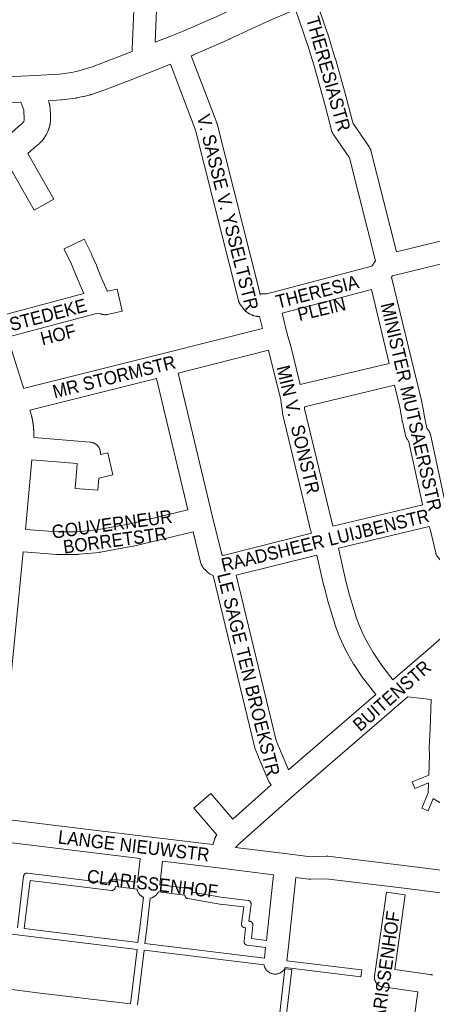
# Model space of a CAD drawing. Header units: metres. Extents: x 123819 to 142731, y 393440 to 405763.
# Tile 193 of 256: x 133737 to 133976, y 397077 to 397646. Entities that reach past the tile are written whole.
import ezdxf
from ezdxf.enums import TextEntityAlignment as Align

# ---------------------------------------------------------------- set-up
doc = ezdxf.new("R2010")
doc.units = ezdxf.units.M
doc.header["$MEASUREMENT"] = 0
for name, color, linetype, lineweight in [('gs-anno-wegen algemeen tekst', 7, 'Continuous', 0), ('gs-knt-aanvullende hoofdweg', 7, 'Continuous', 0), ('gs-knt-paden', 7, 'Continuous', 0), ('gs-knt-wegen algemeen', 7, 'Continuous', 0)]:
    doc.layers.add(name, color=color, linetype=linetype, lineweight=lineweight)
doc.styles.add('Style-Arial', font='arial.ttf')

msp = doc.modelspace()

# ---------------------------------------------------------------- linework, layer by layer
at = {"layer": 'gs-anno-wegen algemeen tekst', "color": 7, "linetype": 'Continuous', "flags": 128}
msp.add_lwpolyline([(133963.88, 397060.32), (133967.19, 397083.87), (133946.88, 397086.73), (133946.61, 397086.78), (133946.35, 397086.83), (133946.09, 397086.9), (133945.83, 397086.99), (133945.58, 397087.08), (133945.33, 397087.19), (133945.09, 397087.31), (133944.85, 397087.44), (133944.62, 397087.59), (133944.4, 397087.74), (133944.18, 397087.9), (133943.98, 397088.08), (133943.78, 397088.26), (133943.59, 397088.46), (133943.41, 397088.66), (133943.25, 397088.87), (133943.09, 397089.09), (133942.94, 397089.32), (133942.81, 397089.56), (133942.68, 397089.8), (133942.57, 397090.04), (133942.47, 397090.29), (133942.39, 397090.55), (133942.31, 397090.81), (133942.25, 397091.07), (133942.2, 397091.34), (133942.17, 397091.61), (133942.15, 397091.88), (133942.14, 397092.15), (133942.14, 397092.42), (133942.16, 397092.69), (133942.19, 397092.96), (133949.04, 397141.58, -0.369791), (133949.05, 397141.59), (133959.94, 397140.06, -0.369789), (133959.95, 397140.05), (133953.87, 397096.88), (133974.18, 397094.02), (133974.44, 397093.98), (133974.7, 397093.92), (133974.95, 397093.85), (133975.2, 397093.77), (133975.45, 397093.68), (133975.69, 397093.58)], format="xyb", dxfattribs=at)
at = {"layer": 'gs-knt-aanvullende hoofdweg', "color": 7, "linetype": 'Continuous', "flags": 128}
for points in [[(133824.74, 397636.35), (133831.59, 397639.09), (133852.25, 397648.14), (133868.85, 397655.95)], [(133896.41, 397651.54), (133880.99, 397645.06), (133858.55, 397634.51), (133858.37, 397634.42), (133837.51, 397625.28), (133837.28, 397625.18), (133836.24, 397624.77)], [(133815.25, 397632.57), (133824.74, 397636.35), (133824.74, 397636.35), (133824.74, 397636.35)], [(133815.25, 397632.57), (133824.74, 397636.35), (133824.74, 397636.35), (133824.74, 397636.35)], [(133668.28, 397612.54), (133673.45, 397612.36), (133699.28, 397612.01), (133712.14, 397612.13), (133725.02, 397612.45), (133742.19, 397613.19), (133759.84, 397614.25), (133767.13, 397615.19), (133770.53, 397615.9), (133773.93, 397616.78), (133779.55, 397618.65), (133794.5, 397624.33), (133801.99, 397627.29)], [(133824.14, 397619.94), (133811.04, 397614.72), (133811.04, 397614.72), (133811.04, 397614.72)], [(133824.14, 397619.94), (133811.04, 397614.72), (133811.04, 397614.72), (133811.04, 397614.72)], [(133811.04, 397614.72), (133811.03, 397614.72), (133799.98, 397610.34), (133799.88, 397610.3), (133784.73, 397604.55), (133784.43, 397604.45), (133778.44, 397602.45), (133778.2, 397602.38), (133777.96, 397602.31), (133774.14, 397601.32), (133773.96, 397601.27), (133773.77, 397601.23), (133769.9, 397600.43), (133769.62, 397600.37), (133769.34, 397600.33), (133761.51, 397599.32), (133761.25, 397599.29), (133760.99, 397599.27), (133753.63, 397598.83), (133754.15, 397597.14), (133754.17, 397597.07), (133754.19, 397597.02), (133754.19, 397597.02), (133754.21, 397596.94), (133754.24, 397596.82), (133754.27, 397596.72), (133754.29, 397596.65), (133754.29, 397596.62), (133754.3, 397596.58), (133754.32, 397596.49), (133754.35, 397596.36), (133754.36, 397596.27), (133754.37, 397596.22), (133754.37, 397596.22), (133754.39, 397596.15), (133754.43, 397595.89), (133754.43, 397595.85), (133754.44, 397595.82), (133754.68, 397593.85), (133754.71, 397593.51), (133754.71, 397593.42), (133754.72, 397593.36), (133754.82, 397591.59), (133754.83, 397591.28), (133754.87, 397588.75), (133754.87, 397588.62), (133754.87, 397588.5), (133754.87, 397588.39), (133754.87, 397588.35), (133754.86, 397588.26), (133754.84, 397587.58), (133754.82, 397587.22), (133754.78, 397586.86), (133754.76, 397586.65), (133754.68, 397585.97), (133754.67, 397585.91), (133754.66, 397585.85), (133754.65, 397585.73), (133754.63, 397585.62), (133754.62, 397585.56), (133754.61, 397585.5), (133754.59, 397585.38), (133754.57, 397585.26), (133754.56, 397585.21), (133754.55, 397585.16), (133754.5, 397584.94), (133754.09, 397583.25), (133754.02, 397583), (133753.92, 397582.69), (133753.53, 397581.61), (133753.21, 397580.87), (133753.19, 397580.81), (133753.16, 397580.75), (133752.85, 397580.04), (133752.69, 397579.71), (133752.52, 397579.38), (133752.33, 397579.07), (133751.99, 397578.5), (133751.02, 397577.06), (133749.92, 397575.72), (133748.94, 397574.69), (133748.89, 397574.65), (133748.8, 397574.56), (133748.75, 397574.51), (133748.71, 397574.47), (133748.68, 397574.44), (133748.62, 397574.38), (133747.24, 397573.1), (133746.97, 397572.86), (133746.96, 397572.86), (133741.7, 397568.42)], [(133726.6, 397575.28), (133727.87, 397576.41), (133736.05, 397583.69), (133736.31, 397583.91), (133736.58, 397584.12), (133738.33, 397585.41), (133739.26, 397586.55), (133739.33, 397586.68), (133739.66, 397587.75), (133739.51, 397593.34), (133737.62, 397597.96), (133725.59, 397597.45), (133725.46, 397597.44), (133720, 397597.3)]]:
    msp.add_lwpolyline(points, dxfattribs=at)
at = {"layer": 'gs-knt-paden', "color": 7, "linetype": 'Continuous', "flags": 128}
for points in [[(134016.29, 397170.77), (134006.51, 397176.8), (133976.06, 397195.57), (133973.24, 397188.56, -0.32726), (133973.23, 397188.56), (133969.52, 397190.05, -0.327258), (133969.51, 397190.06), (133973.09, 397198.96), (133973.31, 397204.64), (133965.48, 397201.49, -0.32762), (133965.46, 397201.5), (133963.97, 397205.21, -0.327623), (133963.97, 397205.22), (133973.47, 397209.05), (133973.89, 397220.93), (133973.74, 397224.99), (133973.74, 397225.09), (133973.74, 397225.18), (133974.39, 397235.93), (133974.96, 397252.84), (133961.5, 397254.48)], [(133891.37, 397101.9), (133934.71, 397096.61), (133934.72, 397096.61, -0.399551), (133934.73, 397096.6), (133934.72, 397096.59), (133934.24, 397092.62, -0.281765), (133934.23, 397092.62)], [(133886.74, 397066.81), (133890.31, 397097.21, -0.368575), (133890.32, 397097.22), (133894.29, 397096.75), (133894.29, 397096.75, -0.399524), (133894.3, 397096.74), (133894.3, 397096.74), (133890.73, 397066.35)]]:
    msp.add_lwpolyline(points, format="xyb", dxfattribs=at)
for points in [[(133735.67, 397120.98), (133739.31, 397150.77), (133739.33, 397150.87), (133739.34, 397150.96), (133739.37, 397151.05), (133739.39, 397151.15), (133739.43, 397151.24), (133739.46, 397151.32), (133739.5, 397151.41), (133739.55, 397151.5), (133739.59, 397151.58), (133739.65, 397151.66), (133739.7, 397151.74), (133739.76, 397151.81), (133739.82, 397151.88), (133739.89, 397151.95), (133739.96, 397152.02), (133740.03, 397152.08), (133740.11, 397152.14), (133740.19, 397152.2), (133740.27, 397152.25), (133740.35, 397152.29), (133740.43, 397152.34), (133740.52, 397152.38), (133740.61, 397152.41), (133740.7, 397152.44), (133740.79, 397152.47), (133740.89, 397152.49), (133740.98, 397152.51), (133741.07, 397152.52), (133741.17, 397152.53), (133741.26, 397152.54), (133741.36, 397152.54), (133741.46, 397152.53), (133741.55, 397152.52), (133741.55, 397152.52), (133741.56, 397152.52)], [(133741.56, 397152.52), (133788.53, 397146.77), (133788.59, 397147.24), (133788.61, 397147.33), (133788.62, 397147.43), (133788.65, 397147.52), (133788.67, 397147.61), (133788.71, 397147.7), (133788.74, 397147.79), (133788.78, 397147.88), (133788.83, 397147.96), (133788.87, 397148.04), (133788.93, 397148.13), (133788.98, 397148.2), (133789.04, 397148.28), (133789.1, 397148.35), (133789.17, 397148.42), (133789.24, 397148.49), (133789.31, 397148.55), (133789.39, 397148.61), (133789.47, 397148.66), (133789.55, 397148.71), (133789.63, 397148.76), (133789.71, 397148.8), (133789.8, 397148.84), (133789.89, 397148.88), (133789.98, 397148.91), (133790.07, 397148.94), (133790.17, 397148.96), (133790.26, 397148.98), (133790.35, 397148.99), (133790.45, 397149), (133790.54, 397149), (133790.64, 397149), (133790.74, 397149), (133790.83, 397148.99), (133805.05, 397147.25)], [(133804.89, 397143.22), (133792.34, 397144.75), (133792.28, 397144.29), (133792.27, 397144.2), (133792.25, 397144.1), (133792.23, 397144.01), (133792.2, 397143.92), (133792.17, 397143.83), (133792.13, 397143.74), (133792.09, 397143.65), (133792.05, 397143.57), (133792, 397143.48), (133791.95, 397143.4), (133791.89, 397143.32), (133791.83, 397143.25), (133791.77, 397143.18), (133791.7, 397143.11), (133791.63, 397143.04), (133791.56, 397142.98), (133791.49, 397142.92), (133791.41, 397142.87), (133791.33, 397142.81), (133791.24, 397142.77), (133791.16, 397142.72), (133791.07, 397142.68), (133790.98, 397142.65), (133790.89, 397142.62), (133790.8, 397142.59), (133790.71, 397142.57), (133790.61, 397142.55), (133790.52, 397142.54), (133790.42, 397142.53), (133790.33, 397142.52), (133790.23, 397142.52), (133790.14, 397142.53), (133790.04, 397142.54), (133743.06, 397148.29), (133739.66, 397120.49), (133805.39, 397112.41), (133806.44, 397120.98), (133808.55, 397138.55)], [(133817.98, 397145.67), (133835.02, 397143.58), (133835.12, 397143.57), (133835.22, 397143.55), (133835.31, 397143.52), (133835.41, 397143.49), (133835.5, 397143.46), (133835.59, 397143.42), (133835.68, 397143.38), (133835.77, 397143.33), (133835.85, 397143.28), (133835.94, 397143.23), (133836.02, 397143.17), (133836.09, 397143.11), (133836.16, 397143.04), (133836.23, 397142.97), (133836.3, 397142.9), (133836.36, 397142.82), (133836.42, 397142.74), (133836.48, 397142.66), (133836.53, 397142.58), (133836.57, 397142.49), (133836.62, 397142.4), (133836.65, 397142.31), (133836.69, 397142.22), (133836.72, 397142.12), (133836.74, 397142.03), (133836.76, 397141.93), (133836.77, 397141.83), (133836.78, 397141.73), (133836.79, 397141.64), (133836.79, 397141.54), (133836.78, 397141.44), (133853.38, 397138.65), (133869.05, 397136.73), (133869.14, 397136.72), (133869.24, 397136.7), (133869.33, 397136.67), (133869.42, 397136.65), (133869.51, 397136.62), (133869.6, 397136.58), (133869.69, 397136.54), (133869.78, 397136.49), (133869.86, 397136.45), (133869.94, 397136.39), (133870.02, 397136.34), (133870.09, 397136.28), (133870.17, 397136.21), (133870.23, 397136.15), (133870.3, 397136.07), (133870.36, 397136), (133870.42, 397135.93), (133870.48, 397135.85), (133870.53, 397135.76), (133870.58, 397135.68), (133870.62, 397135.59), (133870.66, 397135.51), (133870.69, 397135.42), (133870.72, 397135.33), (133870.75, 397135.23), (133870.77, 397135.14), (133870.79, 397135.04), (133870.8, 397134.95), (133870.81, 397134.85), (133870.81, 397134.76), (133870.81, 397134.66), (133870.8, 397134.56), (133870.79, 397134.47), (133869.49, 397124.76), (133870.02, 397124.7), (133870.12, 397124.68), (133870.22, 397124.66), (133870.31, 397124.64), (133870.4, 397124.61), (133870.5, 397124.58), (133870.59, 397124.54), (133870.68, 397124.5), (133870.76, 397124.45), (133870.85, 397124.4), (133870.93, 397124.35), (133871.01, 397124.29), (133871.08, 397124.23), (133871.15, 397124.17), (133871.22, 397124.1), (133871.29, 397124.03), (133871.35, 397123.95), (133871.41, 397123.87), (133871.47, 397123.79), (133871.52, 397123.71), (133871.56, 397123.62), (133871.61, 397123.54), (133871.65, 397123.45), (133871.68, 397123.36), (133871.71, 397123.26), (133871.73, 397123.17), (133871.76, 397123.07), (133871.77, 397122.98), (133871.78, 397122.88), (133871.79, 397122.78), (133871.79, 397122.68), (133871.79, 397122.59), (133871.78, 397122.49), (133870.95, 397114.66), (133879.63, 397113.6)], [(133812.54, 397138.08), (133810.44, 397120.5), (133809.38, 397111.92), (133878.45, 397103.48)], [(133879.17, 397109.61), (133868.5, 397110.91), (133868.41, 397110.93), (133868.31, 397110.94), (133868.22, 397110.97), (133868.12, 397111), (133868.03, 397111.03), (133867.94, 397111.07), (133867.85, 397111.11), (133867.77, 397111.15), (133867.68, 397111.2), (133867.6, 397111.26), (133867.52, 397111.31), (133867.45, 397111.38), (133867.37, 397111.44), (133867.3, 397111.51), (133867.24, 397111.58), (133867.18, 397111.66), (133867.12, 397111.73), (133867.06, 397111.81), (133867.01, 397111.9), (133866.96, 397111.98), (133866.92, 397112.07), (133866.88, 397112.16), (133866.85, 397112.25), (133866.82, 397112.34), (133866.79, 397112.44), (133866.77, 397112.53), (133866.76, 397112.63), (133866.75, 397112.73), (133866.74, 397112.83), (133866.74, 397112.92), (133866.74, 397113.02), (133866.75, 397113.12), (133867.57, 397120.95), (133866.98, 397121.02), (133866.89, 397121.03), (133866.79, 397121.05), (133866.7, 397121.07), (133866.6, 397121.1), (133866.51, 397121.13), (133866.42, 397121.17), (133866.34, 397121.21), (133866.25, 397121.25), (133866.17, 397121.3), (133866.09, 397121.36), (133866.01, 397121.41), (133865.93, 397121.47), (133865.86, 397121.54), (133865.79, 397121.6), (133865.73, 397121.67), (133865.66, 397121.75), (133865.61, 397121.82), (133865.55, 397121.9), (133865.5, 397121.98), (133865.45, 397122.07), (133865.41, 397122.15), (133865.37, 397122.24), (133865.33, 397122.33), (133865.3, 397122.42), (133865.28, 397122.52), (133865.26, 397122.61), (133865.24, 397122.7), (133865.23, 397122.8), (133865.22, 397122.9), (133865.22, 397122.99), (133865.22, 397123.09), (133865.22, 397123.19), (133865.23, 397123.28), (133866.54, 397132.99), (133852.84, 397134.66), (133852.75, 397134.68), (133834.23, 397137.8), (133834.13, 397137.81), (133834.04, 397137.84), (133833.95, 397137.86), (133833.86, 397137.9), (133833.77, 397137.93), (133833.68, 397137.97), (133833.59, 397138.01), (133833.51, 397138.06), (133833.43, 397138.11), (133833.35, 397138.17), (133833.28, 397138.23), (133833.21, 397138.29), (133833.14, 397138.36), (133833.07, 397138.43), (133833.01, 397138.5), (133832.95, 397138.58), (133832.89, 397138.65), (133832.84, 397138.73), (133832.79, 397138.82), (133832.75, 397138.9), (133832.71, 397138.99), (133832.67, 397139.08), (133832.64, 397139.17), (133832.62, 397139.26), (133832.59, 397139.35), (133832.58, 397139.45), (133832.56, 397139.54), (133832.55, 397139.64), (133832.55, 397139.74), (133832.55, 397139.83), (133817.18, 397141.71)], [(133801.04, 397076.97), (133804.9, 397108.42), (133737.17, 397116.74), (133721.01, 397118.73)], [(133878.29, 397099.45), (133808.89, 397107.93), (133805.03, 397076.48)], [(133934.23, 397092.62), (133934.23, 397092.62), (133890.58, 397097.95)]]:
    msp.add_lwpolyline(points, dxfattribs=at)
at = {"layer": 'gs-knt-wegen algemeen', "color": 7, "linetype": 'Continuous', "flags": 128}
for points in [[(133820.45, 397746.37), (133819.95, 397742.26), (133817.63, 397688.19), (133815.25, 397632.57)], [(133908.59, 397656.15), (133915.89, 397634.88), (133915.96, 397634.68), (133919.47, 397623.26), (133919.51, 397623.11), (133926.15, 397599.45), (133926.19, 397599.29), (133929.19, 397587.52), (133929.72, 397585.75), (133939.08, 397572.18), (133939.24, 397571.94), (133939.39, 397571.69), (133939.53, 397571.43), (133939.65, 397571.17), (133939.76, 397570.91), (133939.87, 397570.63), (133939.96, 397570.36), (133940.03, 397570.08), (133954.79, 397511.57)], [(133942.68, 397506.32), (133927.7, 397565.76), (133918.42, 397579.21), (133918.26, 397579.45), (133918.11, 397579.7), (133917.97, 397579.96), (133917.85, 397580.22), (133917.73, 397580.49), (133917.63, 397580.76), (133917.54, 397581.04), (133916.68, 397583.91), (133916.61, 397584.17), (133913.6, 397596), (133907, 397619.52), (133903.55, 397630.75), (133896.41, 397651.54)], [(133836.24, 397624.77), (133850.94, 397586.13), (133851.02, 397585.9), (133851.1, 397585.65), (133851.16, 397585.41), (133875.79, 397487.76), (133876.09, 397486.54)], [(133863.48, 397483.3), (133838.63, 397581.86), (133824.14, 397619.94)], [(133954.79, 397511.57), (134013.26, 397525.84), (134013.51, 397525.9), (134014.72, 397526.15)], [(134016.23, 397513.17), (133952.51, 397497.61), (133952.03, 397496.89)], [(133940.63, 397503.28), (133942.68, 397506.32)], [(133952.03, 397496.89), (133964.79, 397443.78)], [(133888.68, 397476.13), (133891.6, 397464.16), (133893.43, 397458.19), (133893.49, 397458.01), (133893.53, 397457.83), (133899.14, 397434.84), (133950.61, 397447.08), (133940.36, 397489.74), (133888.68, 397476.13)], [(133863.49, 397483.29), (133863.48, 397483.3), (133863.48, 397483.3)], [(133863.49, 397483.29), (133863.48, 397483.3), (133863.48, 397483.3)], [(133877.46, 397467.17), (133875.74, 397474.22), (133874.96, 397474.21), (133874.65, 397474.22), (133874.35, 397474.24), (133874.04, 397474.27), (133873.74, 397474.31), (133873.44, 397474.38), (133872.38, 397474.62), (133872.13, 397474.68), (133871.88, 397474.75), (133871.63, 397474.83), (133871.39, 397474.93), (133871.15, 397475.03), (133870.16, 397475.47), (133869.93, 397475.59), (133869.69, 397475.71), (133869.46, 397475.84), (133869.24, 397475.98), (133869.02, 397476.13), (133868.13, 397476.78), (133867.9, 397476.95), (133867.69, 397477.12), (133867.49, 397477.31), (133867.29, 397477.5), (133867.1, 397477.7), (133866.92, 397477.91), (133866.75, 397478.13), (133864.6, 397480.96), (133864.5, 397481.11), (133864.4, 397481.24), (133864.32, 397481.38), (133864.23, 397481.51), (133864.15, 397481.65), (133864.07, 397481.79), (133864, 397481.93), (133863.93, 397482.07), (133863.86, 397482.22), (133863.8, 397482.37), (133863.74, 397482.51), (133863.68, 397482.66), (133863.63, 397482.81), (133863.58, 397482.97), (133863.53, 397483.12), (133863.49, 397483.27), (133863.49, 397483.29)], [(133729.89, 397462.16), (133739.08, 397433.58), (133739.14, 397433.38), (133739.37, 397432.57)], [(133739.37, 397432.57), (133740.37, 397432.84), (133740.49, 397432.87), (133819.27, 397452.54), (133877.46, 397467.17)], [(133880.91, 397454.61), (133828.68, 397441.48)], [(133887.89, 397426.15), (133880.93, 397454.56), (133880.91, 397454.61)], [(133828.68, 397441.48), (133848.37, 397359.14), (133853.87, 397336.53), (133854.67, 397336.13)], [(133964.79, 397443.78), (133964.8, 397443.78), (133964.8, 397443.78)], [(133964.79, 397443.78), (133964.8, 397443.78), (133964.8, 397443.78)], [(133964.8, 397443.78), (133969.44, 397424.78), (133969.51, 397424.48), (133970.43, 397419.75), (133970.47, 397419.5), (133970.98, 397416.17), (133972.46, 397409.59), (133973.37, 397408.34), (133973.54, 397408.1), (133973.7, 397407.84), (133973.85, 397407.58), (133973.99, 397407.31), (133974.11, 397407.03), (133974.22, 397406.75), (133974.32, 397406.47), (133974.4, 397406.18), (133974.48, 397405.89), (133982.64, 397368.39)], [(133816.05, 397438.32), (133743.7, 397420.25), (133742.94, 397420.04)], [(133834.19, 397362.43), (133816.05, 397438.32)], [(133953.68, 397434.43), (133901.58, 397422.04)], [(133970, 397365.25), (133969.97, 397365.42), (133962.05, 397401.77), (133961.15, 397403), (133960.98, 397403.24), (133960.82, 397403.49), (133960.67, 397403.75), (133960.54, 397404.02), (133960.41, 397404.29), (133960.3, 397404.56), (133960.21, 397404.85), (133960.12, 397405.13), (133960.05, 397405.42), (133958.23, 397413.54), (133958.18, 397413.76), (133958.15, 397413.98), (133957.62, 397417.39), (133956.76, 397421.84), (133953.68, 397434.43)], [(133887.9, 397426.14), (133887.89, 397426.15), (133887.89, 397426.15)], [(133887.9, 397426.14), (133887.89, 397426.15), (133887.89, 397426.15)], [(133905.74, 397348.86), (133904.61, 397352.86), (133904.55, 397353.11), (133889.01, 397418.03), (133888.96, 397418.25), (133888.92, 397418.46), (133888.89, 397418.68), (133887.94, 397425.8), (133887.9, 397426.14)], [(133901.58, 397422.04), (133901.75, 397420.74), (133917.18, 397356.26), (133918.12, 397352.92)], [(133740.36, 397351.13), (133759.16, 397349.68), (133770.52, 397349.74), (133781.6, 397350.8), (133799.96, 397354.2), (133834.19, 397362.43)], [(133918.12, 397352.92), (133970, 397365.25)], [(133837.25, 397349.77), (133802.83, 397341.5), (133802.67, 397341.46), (133802.5, 397341.43), (133783.69, 397337.95), (133783.41, 397337.9), (133783.13, 397337.87), (133771.47, 397336.75), (133771.17, 397336.73), (133770.88, 397336.72), (133758.96, 397336.66), (133758.69, 397336.66), (133758.43, 397336.67), (133739.12, 397338.16)], [(133882.45, 397203.46), (133881.63, 397204.59), (133881.47, 397204.83), (133881.31, 397205.08), (133881.17, 397205.34), (133881.03, 397205.6), (133880.91, 397205.87), (133875.12, 397219.53), (133875.05, 397219.69), (133873.05, 397224.77), (133872.95, 397225.04), (133872.86, 397225.33), (133872.78, 397225.62), (133848.87, 397324.47), (133847.01, 397325.41), (133846.74, 397325.55), (133846.48, 397325.7), (133846.23, 397325.87), (133845.98, 397326.04), (133845.75, 397326.23), (133845.52, 397326.43), (133845.31, 397326.64), (133843.77, 397328.18), (133843.56, 397328.4), (133843.37, 397328.62), (133843.18, 397328.86), (133843.01, 397329.1), (133842.85, 397329.35), (133842.7, 397329.61), (133842.16, 397330.56), (133842.03, 397330.82), (133841.9, 397331.09), (133841.79, 397331.35), (133841.69, 397331.63), (133841.6, 397331.91), (133841.53, 397332.19), (133837.25, 397349.77)], [(133854.67, 397336.13), (133905.74, 397348.86)], [(133973.75, 397352.76), (133921.32, 397340.3)], [(134002.86, 397307.45), (133978.92, 397334.9), (133978.72, 397335.14), (133978.53, 397335.39), (133978.36, 397335.65), (133978.2, 397335.92), (133978.04, 397336.2), (133977.91, 397336.48), (133977.78, 397336.77), (133977.68, 397337.06), (133977.58, 397337.36), (133977.5, 397337.66), (133974.24, 397351.24), (133973.75, 397352.76)], [(133739.12, 397338.16), (133725.46, 397201.71), (133725.44, 397201.61), (133723.45, 397184.41)], [(133921.32, 397340.3), (133925.58, 397321.3), (133927.73, 397313.21), (133931.71, 397299.92), (133933.25, 397295.84), (133935, 397291.74), (133936.89, 397287.77), (133941.27, 397279.94), (133946.28, 397272.53), (133952.82, 397264.19)], [(133908.89, 397336.22), (133862.24, 397324.6)], [(133942.96, 397255.67), (133935.89, 397264.67), (133935.75, 397264.86), (133935.62, 397265.04), (133930.32, 397272.88), (133930.17, 397273.11), (133930.03, 397273.35), (133925.42, 397281.61), (133925.33, 397281.79), (133925.23, 397281.98), (133923.19, 397286.25), (133923.08, 397286.5), (133921.22, 397290.86), (133921.12, 397291.11), (133919.45, 397295.54), (133919.37, 397295.76), (133919.3, 397295.97), (133915.23, 397309.58), (133915.18, 397309.77), (133912.97, 397318.08), (133912.91, 397318.32), (133908.89, 397336.22)], [(133862.24, 397324.6), (133885.33, 397229.11), (133887.13, 397224.53), (133892.39, 397212.14)], [(133952.82, 397264.19), (133973.13, 397281.77), (133988.86, 397295.4), (134002.86, 397307.45)], [(133961.5, 397254.48), (133956.17, 397249.86), (133895.47, 397197.61), (133864.14, 397169.72), (133862.14, 397167.79), (133861.97, 397167.59), (133861.83, 397167.36)], [(133892.39, 397212.14), (133942.96, 397255.67)], [(133723.45, 397184.41), (133729.52, 397183.49), (133814.72, 397173.18), (133814.73, 397173.17), (133814.74, 397173.17), (133848.76, 397168.97)], [(133806.7, 397161.03), (133727.86, 397170.58), (133727.66, 397170.6), (133726.58, 397170.77)], [(133861.83, 397167.36), (133891.8, 397163.65), (133891.8, 397163.65), (133891.81, 397163.65)], [(133805.05, 397147.25), (133806.7, 397161.03)], [(133891.81, 397163.65), (133905.33, 397161.98), (133914.2, 397162.32), (133914.46, 397162.32), (133914.72, 397162.32), (133914.97, 397162.3), (133915.23, 397162.28), (133957.58, 397157.2), (133957.63, 397157.2), (133986.93, 397153.48), (133987.15, 397153.45), (133998.3, 397151.64), (134013.78, 397149.71)], [(133819.63, 397159.45), (133817.98, 397145.67)], [(133883.83, 397151.52), (133853.26, 397155.3), (133819.63, 397159.45)], [(133879.63, 397113.6), (133883.83, 397151.52)], [(133896.75, 397149.92), (133892.34, 397110.1), (133892.33, 397110.05), (133891.37, 397101.9)], [(134186.64, 397115.72), (134081.84, 397128.36), (134018.69, 397135.98), (134018.67, 397135.99), (134018.66, 397135.99), (133996.58, 397138.73), (133996.34, 397138.77), (133985.18, 397140.58), (133956.01, 397144.28), (133914.19, 397149.29), (133905.3, 397148.95), (133905.04, 397148.95), (133904.78, 397148.95), (133904.52, 397148.97), (133904.26, 397149), (133896.75, 397149.92)], [(133808.55, 397138.55), (133808.26, 397138.69), (133807.99, 397138.84), (133807.72, 397139.01), (133807.46, 397139.19), (133807.21, 397139.38), (133806.97, 397139.58), (133806.74, 397139.8), (133806.52, 397140.02), (133806.31, 397140.26), (133806.11, 397140.5), (133805.93, 397140.75), (133805.75, 397141.02), (133805.59, 397141.29), (133805.45, 397141.57), (133805.31, 397141.85), (133805.2, 397142.14), (133805.09, 397142.44), (133805, 397142.74), (133804.92, 397143.05), (133804.89, 397143.22)], [(133817.18, 397141.71), (133817.12, 397141.59), (133816.97, 397141.31), (133816.81, 397141.04), (133816.64, 397140.77), (133816.46, 397140.52), (133816.26, 397140.27), (133816.05, 397140.04), (133815.83, 397139.81), (133815.6, 397139.6), (133815.36, 397139.39), (133815.11, 397139.2), (133814.86, 397139.02), (133814.59, 397138.86), (133814.31, 397138.7), (133814.03, 397138.56), (133813.74, 397138.44), (133813.45, 397138.32), (133813.15, 397138.23), (133812.85, 397138.14), (133812.54, 397138.08)], [(133878.45, 397103.48), (133879.17, 397109.61)], [(133885.02, 397094.2), (133885.01, 397094.19), (133885.01, 397094.19), (133884.7, 397094.19), (133884.39, 397094.19), (133884.07, 397094.21), (133883.76, 397094.25), (133883.45, 397094.3), (133883.14, 397094.37), (133882.84, 397094.45), (133882.54, 397094.55), (133882.24, 397094.66), (133881.95, 397094.78), (133881.67, 397094.92), (133881.4, 397095.07), (133881.13, 397095.24), (133880.87, 397095.42), (133880.62, 397095.61), (133880.38, 397095.81), (133880.15, 397096.02), (133879.93, 397096.25), (133879.72, 397096.48), (133879.52, 397096.72), (133879.33, 397096.98), (133879.16, 397097.24), (133879, 397097.51), (133878.85, 397097.79), (133878.72, 397098.07), (133878.6, 397098.37), (133878.49, 397098.66), (133878.4, 397098.96), (133878.32, 397099.27), (133878.29, 397099.45)], [(133890.58, 397097.95), (133890.52, 397097.83), (133890.38, 397097.55), (133890.22, 397097.28), (133890.05, 397097.02), (133889.86, 397096.76), (133889.67, 397096.52), (133889.46, 397096.28), (133889.24, 397096.05), (133889.01, 397095.84), (133888.77, 397095.64), (133888.52, 397095.44), (133888.26, 397095.26), (133888, 397095.1), (133887.72, 397094.94), (133887.44, 397094.8), (133887.15, 397094.68), (133886.86, 397094.56), (133886.56, 397094.46), (133886.26, 397094.38), (133885.95, 397094.31), (133885.64, 397094.26), (133885.33, 397094.22), (133885.02, 397094.2)], [(133717.63, 397087.12), (133747.4, 397083.43), (133801.04, 397076.97)]]:
    msp.add_lwpolyline(points, dxfattribs=at)
for points in [[(133801.99, 397627.29), (133802.06, 397628.89), (133804.35, 397682.37), (133779.03, 397683.95, -0.384547), (133779.02, 397683.96), (133779.83, 397696.94, -0.384547), (133779.84, 397696.95), (133804.91, 397695.38), (133806.7, 397737.07)], [(133741.7, 397568.42), (133756.7, 397541.99, -0.371441), (133756.69, 397541.98), (133745.39, 397535.56)], [(133745.39, 397535.56, -0.371441), (133745.37, 397535.56), (133731.68, 397559.7)], [(133725.88, 397474.57), (133774.08, 397487.4), (133771.8, 397492.54), (133771.7, 397492.77), (133769.35, 397498.66), (133766.88, 397504.34), (133762.64, 397513.14, -0.36781), (133762.64, 397513.15), (133774.35, 397518.8, -0.36781), (133774.36, 397518.8), (133778.66, 397509.89), (133778.77, 397509.65), (133781.33, 397503.76), (133781.41, 397503.57), (133783.75, 397497.7), (133787.62, 397488.99), (133787.72, 397488.75)], [(133876.09, 397486.54), (133876.16, 397487.24, -0.292182), (133876.17, 397487.25), (133879.95, 397487.29), (133940.63, 397503.28)], [(133787.72, 397488.75), (133787.73, 397488.71), (133793.34, 397490, -0.368822), (133793.35, 397490), (133796.28, 397477.33, -0.36882), (133796.27, 397477.32), (133787.79, 397475.36), (133787.49, 397475.29), (133787.19, 397475.25), (133786.89, 397475.21), (133786.59, 397475.19), (133786.29, 397475.19), (133785.98, 397475.2), (133785.68, 397475.22), (133785.38, 397475.26), (133785.08, 397475.31), (133784.79, 397475.37), (133784.49, 397475.45), (133784.21, 397475.54), (133783.92, 397475.65), (133781.4, 397475.88), (133729.89, 397462.16)], [(133742.94, 397420.04), (133743.83, 397416.91), (133743.89, 397416.67), (133743.93, 397416.48), (133743.98, 397416.29), (133744.02, 397416.1), (133744.07, 397415.91), (133744.11, 397415.71), (133744.15, 397415.52), (133744.19, 397415.33), (133744.23, 397415.14), (133744.27, 397414.95), (133744.31, 397414.76), (133744.35, 397414.56), (133744.39, 397414.37), (133744.42, 397414.18), (133744.46, 397413.99), (133744.49, 397413.79), (133744.53, 397413.6), (133744.56, 397413.41), (133744.59, 397413.21), (133744.62, 397413.02), (133744.65, 397412.83), (133744.68, 397412.63), (133744.71, 397412.44), (133744.74, 397412.24), (133744.77, 397412.05), (133744.79, 397411.86), (133744.82, 397411.66), (133744.84, 397411.47), (133744.87, 397411.27), (133744.89, 397411.08), (133744.91, 397410.88), (133744.94, 397410.69), (133744.96, 397410.49), (133744.98, 397410.3), (133745, 397410.1), (133745.01, 397409.91), (133745.03, 397409.71), (133745.05, 397409.52), (133745.06, 397409.32), (133745.08, 397409.13), (133745.09, 397408.93), (133745.11, 397408.74), (133745.12, 397408.54), (133745.13, 397408.34), (133745.14, 397408.15), (133745.15, 397407.95), (133745.16, 397407.76), (133745.17, 397407.56), (133745.18, 397407.37), (133745.19, 397407.17), (133745.19, 397406.97), (133745.2, 397406.78), (133745.2, 397406.58), (133745.21, 397406.39), (133745.21, 397406.19), (133745.21, 397405.99), (133745.21, 397405.8), (133745.21, 397405.6), (133745.21, 397405.41), (133745.21, 397405.21), (133745.21, 397405.01), (133745.21, 397404.82), (133745.2, 397404.62), (133745.2, 397404.42), (133745.19, 397404.24), (133777.76, 397401.56), (133778.08, 397401.53), (133778.39, 397401.48), (133778.7, 397401.42), (133779.01, 397401.34), (133779.31, 397401.24), (133779.61, 397401.13), (133779.91, 397401.01), (133780.19, 397400.87), (133780.47, 397400.72), (133780.74, 397400.55), (133781.01, 397400.38), (133781.26, 397400.19), (133781.51, 397399.98), (133781.74, 397399.77), (133781.97, 397399.54), (133782.18, 397399.3), (133782.38, 397399.06), (133782.57, 397398.8), (133782.74, 397398.54), (133782.9, 397398.26), (133783.05, 397397.98), (133783.19, 397397.69), (133783.31, 397397.4), (133783.42, 397397.1), (133783.51, 397396.8), (133783.58, 397396.49), (133783.64, 397396.17), (133783.69, 397395.86), (133783.72, 397395.54), (133783.74, 397395.23), (133783.74, 397394.91), (133783.72, 397394.59), (133783.7, 397394.34), (133788.01, 397395.33, -0.368825), (133788.02, 397395.33), (133790.94, 397382.66, -0.368826), (133790.94, 397382.65), (133782.68, 397380.74), (133782.16, 397373.85, -0.384259), (133782.15, 397373.84), (133769.19, 397374.81, -0.384258), (133769.18, 397374.82), (133770.06, 397386.49), (133770.25, 397389.12), (133744.05, 397391.27), (133740.36, 397351.13)], [(133848.76, 397168.97), (133848.8, 397169.15), (133848.86, 397169.38), (133849.55, 397171.8), (133849.64, 397172.09), (133849.74, 397172.37), (133849.86, 397172.66), (133849.99, 397172.93), (133850.14, 397173.2), (133850.29, 397173.47), (133851.01, 397174.61), (133837.64, 397190.07, -0.376923), (133837.64, 397190.08), (133847.48, 397198.59, -0.376922), (133847.49, 397198.59), (133860.32, 397183.75), (133882.45, 397203.46)]]:
    msp.add_lwpolyline(points, format="xyb", dxfattribs=at)

# ---------------------------------------------------------------- texts
at = {"layer": 'gs-anno-wegen algemeen tekst', "color": 7, "style": 'Style-Arial', "width": 0.909091}
for s, rotation, p in [('THERESIASTR', 285.8722, (133915.5, 397614.36)), ('V. SASSE V. YSSELTSTR', 284.1515, (133857.32, 397534.35)), ('THERESIA', 14.2217, (133909.02, 397488.43)), ('PLEIN', 13.3831, (133911.55, 397478.47)), ('STEDEKE', 14.7153, (133753.4, 397475.12)), ('MINISTER MUTSAERSSTR', 283.1176, (133963.38, 397421.98)), ('HOF', 14.1693, (133759.23, 397463.68)), ('MR STORMSTR', 13.9643, (133791.57, 397439.32)), ('MIN V.  SONSTR', 283.5457, (133898.03, 397408.76)), ('RAADSHEER LUIJBENSTR', 13.6289, (133913.63, 397344.85)), ('LE SAGE TEN BROEKSTR', 283.9404, (133869.38, 397267.39)), ('BUITENSTR', 41.0911, (133952.18, 397255.02)), ('LANGE NIEUWSTR', 353.1718, (133802.99, 397168.27)), ('CLARISSENHOF', 353.1603, (133813.81, 397146.32)), ('CLARISSENHOF', 81.9884, (133947.74, 397092.82))]:
    msp.add_text(s, height=7.7, rotation=rotation, dxfattribs=at).set_placement(p, align=Align.MIDDLE_CENTER)
at = {"layer": 'gs-anno-wegen algemeen tekst', "color": 7, "char_height": 7.7, "attachment_point": 5, "rotation": 7.545, "line_spacing_factor": 0.6, "style": 'Style-Arial'}
for s, insert in [('\\H1x;\\W0.909091;GOUVERNEUR', (133790.36, 397354.13)), ('\\H1x;\\W0.909091;BORRETSTR', (133792.08, 397344.82))]:
    msp.add_mtext(s, dxfattribs=dict(at, insert=insert))

doc.saveas('drawing.dxf')
